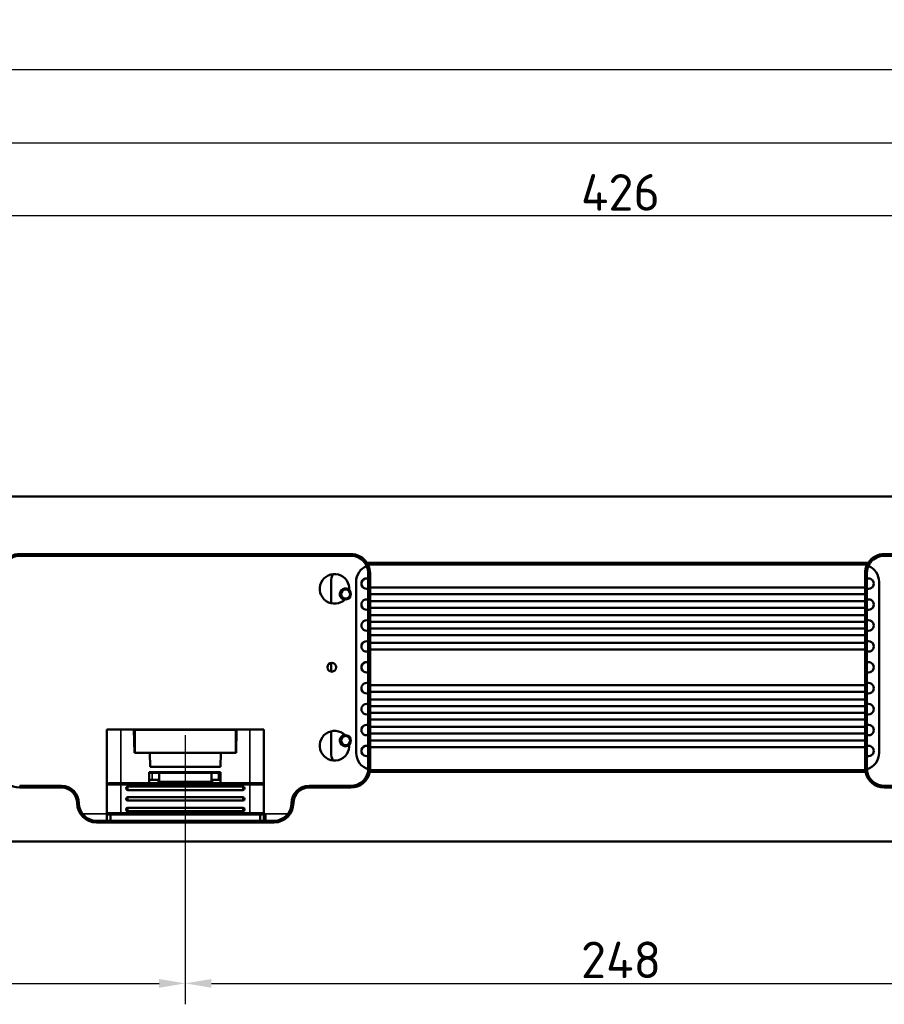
# Model space of a CAD drawing. Header units: millimetres. Extents: x 0 to 8058, y -283 to 1782.
# Tile 10 of 35: x 1307 to 1555, y 1191 to 1474. Entities that reach past the tile are written whole.
import ezdxf

# ---------------------------------------------------------------- set-up
doc = ezdxf.new("R2010")
doc.units = ezdxf.units.MM
doc.header["$LTSCALE"] = 3
for name, color, linetype, lineweight in [('Bemaßung (ISO)', 7, 'Continuous', 25), ('Sichtbar (ISO)', 7, 'Continuous', 50), ('Sichtbar schmal (ISO)', 7, 'Continuous', 35)]:
    doc.layers.add(name, color=color, linetype=linetype, lineweight=lineweight)
doc.styles.add('Notiztext (DIN)', font='isocpeur.ttf')
doc.dimstyles.new('Standard (DIN)', dxfattribs={"dimscale": 3, "dimtxt": 3.5, "dimasz": 2.5, "dimexe": 2, "dimexo": 0.5, "dimgap": 0.5, "dimtad": 1, "dimrnd": 1e-08, "dimtxsty": 'Notiztext (DIN)', "dimcen": 0.09, "dimdle": 10, "dimclrd": 256, "dimclre": 256, "dimclrt": 256, "dimadec": 0, "dimazin": 0, "dimtfac": 1, "dimtmove": 0, "dimatfit": 3, "dimfxl": 1, "dimtolj": 1, "dimtzin": 0, "dimlwd": -1, "dimlwe": -1, "dimarcsym": 0})

# ---------------------------------------------------------------- blocks, each defined once
blk = doc.blocks.new('*D18')
at = {"layer": 'Bemaßung (ISO)', "transparency": 16777216}
for p, q in [((1106.86, 1268.41), (1106.86, 1191.19)), ((1354.86, 1268.41), (1354.86, 1191.19)), ((1114.36, 1197.19), (1347.36, 1197.19))]:
    blk.add_line(p, q, dxfattribs=at)
for points in [[(1114.36, 1198.44), (1114.36, 1195.94), (1106.86, 1197.19)], [(1347.36, 1198.44), (1347.36, 1195.94), (1354.86, 1197.19)]]:
    blk.add_solid(points, dxfattribs=at)
at = {"layer": 'Defpoints', "color": 0, "transparency": 16777216}
for p in [(1106.86, 1269.91), (1354.86, 1269.91), (1354.86, 1197.19)]:
    blk.add_point(p, dxfattribs=at)
at = {"layer": 'Bemaßung (ISO)', "transparency": 16777216, "insert": (1220.36, 1209.19), "char_height": 10.5, "attachment_point": 1, "style": 'Notiztext (DIN)'}
blk.add_mtext('\\A1;248', dxfattribs=at)
blk = doc.blocks.new('*D19')
at = {"layer": 'Bemaßung (ISO)', "transparency": 16777216}
for p, q in [((1354.86, 1268.41), (1354.86, 1191.19)), ((1602.86, 1268.41), (1602.86, 1191.19)), ((1362.36, 1197.19), (1595.36, 1197.19))]:
    blk.add_line(p, q, dxfattribs=at)
for points in [[(1362.36, 1198.44), (1362.36, 1195.94), (1354.86, 1197.19)], [(1595.36, 1198.44), (1595.36, 1195.94), (1602.86, 1197.19)]]:
    blk.add_solid(points, dxfattribs=at)
at = {"layer": 'Defpoints', "color": 0, "transparency": 16777216}
for p in [(1354.86, 1269.91), (1602.86, 1269.91), (1602.86, 1197.19)]:
    blk.add_point(p, dxfattribs=at)
at = {"layer": 'Bemaßung (ISO)', "transparency": 16777216, "insert": (1468.36, 1209.19), "char_height": 10.5, "attachment_point": 1, "style": 'Notiztext (DIN)'}
blk.add_mtext('\\A1;248', dxfattribs=at)
blk = doc.blocks.new('*D29')
at = {"layer": 'Bemaßung (ISO)', "transparency": 16777216}
for p, q in [((233.51, 1326.56), (233.51, 1465.36)), ((1726.71, 1259.15), (1726.71, 1465.36)), ((241.01, 1459.36), (1719.21, 1459.36))]:
    blk.add_line(p, q, dxfattribs=at)
for points in [[(241.01, 1460.61), (241.01, 1458.11), (233.51, 1459.36)], [(1719.21, 1460.61), (1719.21, 1458.11), (1726.71, 1459.36)]]:
    blk.add_solid(points, dxfattribs=at)
at = {"layer": 'Defpoints', "color": 0, "transparency": 16777216}
for p in [(1726.71, 1459.36), (233.51, 1325.06), (1726.71, 1257.65)]:
    blk.add_point(p, dxfattribs=at)
at = {"layer": 'Bemaßung (ISO)', "transparency": 16777216, "insert": (961.44, 1473.46), "char_height": 10.5, "attachment_point": 1, "style": 'Notiztext (DIN)'}
blk.add_mtext('\\A1;1493,2', dxfattribs=at)
blk = doc.blocks.new('*D30')
at = {"layer": 'Bemaßung (ISO)', "transparency": 16777216}
for p, q in [((239.01, 1336.86), (239.01, 1444.36)), ((1726.71, 1336.86), (1726.71, 1444.36)), ((246.51, 1438.36), (1719.21, 1438.36))]:
    blk.add_line(p, q, dxfattribs=at)
for points in [[(246.51, 1439.61), (246.51, 1437.11), (239.01, 1438.36)], [(1719.21, 1439.61), (1719.21, 1437.11), (1726.71, 1438.36)]]:
    blk.add_solid(points, dxfattribs=at)
at = {"layer": 'Defpoints', "color": 0, "transparency": 16777216}
for p in [(1726.71, 1438.36), (239.01, 1335.36), (1726.71, 1335.36)]:
    blk.add_point(p, dxfattribs=at)
at = {"layer": 'Bemaßung (ISO)', "transparency": 16777216, "insert": (964.19, 1452.46), "char_height": 10.5, "attachment_point": 1, "style": 'Notiztext (DIN)'}
blk.add_mtext('\\A1;1487,7', dxfattribs=at)
blk = doc.blocks.new('*D32')
at = {"layer": 'Bemaßung (ISO)', "transparency": 16777216}
for p, q in [((1265.86, 1342.36), (1265.86, 1423.36)), ((1691.86, 1342.36), (1691.86, 1423.36)), ((1684.36, 1417.36), (1273.36, 1417.36))]:
    blk.add_line(p, q, dxfattribs=at)
for points in [[(1273.36, 1418.61), (1273.36, 1416.11), (1265.86, 1417.36)], [(1684.36, 1418.61), (1684.36, 1416.11), (1691.86, 1417.36)]]:
    blk.add_solid(points, dxfattribs=at)
at = {"layer": 'Defpoints', "color": 0, "transparency": 16777216}
for p in [(1265.86, 1417.36), (1265.86, 1340.86), (1691.86, 1340.86)]:
    blk.add_point(p, dxfattribs=at)
at = {"layer": 'Bemaßung (ISO)', "transparency": 16777216, "insert": (1468.33, 1429.36), "char_height": 10.5, "attachment_point": 1, "style": 'Notiztext (DIN)'}
blk.add_mtext('\\A1;426', dxfattribs=at)

msp = doc.modelspace()

# ---------------------------------------------------------------- linework, layer by layer
at = {"layer": 'Sichtbar (ISO)'}
for p, q in [((240.507, 1336.861), (1725.207, 1336.861)), ((1307.357, 1320.361), (1402.357, 1320.361)), ((1402.357, 1319.861), (1307.357, 1319.861)), ((1555.357, 1320.361), (1690.357, 1320.361)), ((1690.357, 1319.861), (1555.357, 1319.861)), ((1550.747, 1317.861), (1406.966, 1317.861)), ((1407.251, 1317.354), (1407.256, 1317.361)), ((1550.458, 1317.361), (1407.256, 1317.361)), ((1550.458, 1317.361), (1550.462, 1317.354)), ((1407.357, 1310.425), (1407.357, 1314.861)), ((1407.857, 1314.861), (1407.857, 1310.803)), ((1549.857, 1310.803), (1549.857, 1314.861)), ((1550.357, 1314.861), (1550.357, 1310.425)), ((1396.657, 1312.361), (1396.657, 1306.231)), ((1403.857, 1312.361), (1403.857, 1263.361)), ((1407.857, 1310.803), (1549.857, 1310.803)), ((1407.857, 1308.873), (1407.857, 1310.803)), ((1549.857, 1310.803), (1549.857, 1308.873)), ((1553.857, 1263.361), (1553.857, 1312.361)), ((1407.357, 1310.425), (1407.357, 1309.251)), ((1407.357, 1306.505), (1407.357, 1309.251)), ((1549.857, 1308.873), (1407.857, 1308.873)), ((1407.857, 1308.873), (1407.857, 1306.883)), ((1549.857, 1306.883), (1549.857, 1308.873)), ((1550.357, 1309.251), (1550.357, 1310.425)), ((1550.357, 1309.251), (1550.357, 1306.505)), ((1407.357, 1306.505), (1407.357, 1305.331)), ((1407.357, 1302.448), (1407.357, 1305.331)), ((1407.857, 1306.883), (1549.857, 1306.883)), ((1407.857, 1304.953), (1407.857, 1306.883)), ((1549.857, 1306.883), (1549.857, 1304.953)), ((1550.357, 1305.331), (1550.357, 1306.505)), ((1550.357, 1305.331), (1550.357, 1302.448)), ((1407.357, 1302.448), (1407.357, 1301.274)), ((1549.857, 1304.953), (1407.857, 1304.953)), ((1407.857, 1304.953), (1407.857, 1302.826)), ((1407.857, 1302.826), (1549.857, 1302.826)), ((1407.857, 1300.896), (1407.857, 1302.826)), ((1549.857, 1302.826), (1549.857, 1304.953)), ((1549.857, 1302.826), (1549.857, 1300.896)), ((1550.357, 1301.274), (1550.357, 1302.448)), ((1407.357, 1298.629), (1407.357, 1301.274)), ((1549.857, 1300.896), (1407.857, 1300.896)), ((1407.857, 1300.896), (1407.857, 1299.007)), ((1549.857, 1299.007), (1549.857, 1300.896)), ((1550.357, 1301.274), (1550.357, 1298.629)), ((1407.357, 1298.629), (1407.357, 1297.455)), ((1407.357, 1294.547), (1407.357, 1297.455)), ((1407.857, 1299.007), (1549.857, 1299.007)), ((1407.857, 1297.077), (1407.857, 1299.007)), ((1549.857, 1297.077), (1407.857, 1297.077)), ((1407.857, 1297.077), (1407.857, 1294.925)), ((1549.857, 1299.007), (1549.857, 1297.077)), ((1549.857, 1294.925), (1549.857, 1297.077)), ((1550.357, 1297.455), (1550.357, 1298.629)), ((1550.357, 1297.455), (1550.357, 1294.547)), ((1407.357, 1294.547), (1407.357, 1293.373)), ((1407.857, 1294.925), (1549.857, 1294.925)), ((1407.857, 1292.995), (1407.857, 1294.925)), ((1549.857, 1294.925), (1549.857, 1292.995)), ((1550.357, 1293.373), (1550.357, 1294.547)), ((1407.357, 1282.349), (1407.357, 1293.373)), ((1549.857, 1292.995), (1407.857, 1292.995)), ((1407.857, 1292.995), (1407.857, 1282.727)), ((1549.857, 1282.727), (1549.857, 1292.995)), ((1550.357, 1293.373), (1550.357, 1282.349)), ((1396.657, 1289.095), (1396.657, 1286.627)), ((1407.857, 1282.727), (1549.857, 1282.727)), ((1407.857, 1280.797), (1407.857, 1282.727)), ((1549.857, 1282.727), (1549.857, 1280.797)), ((1407.357, 1282.349), (1407.357, 1281.176)), ((1407.357, 1278.268), (1407.357, 1281.176)), ((1549.857, 1280.797), (1407.857, 1280.797)), ((1407.857, 1280.797), (1407.857, 1278.646)), ((1549.857, 1278.646), (1549.857, 1280.797)), ((1550.357, 1281.176), (1550.357, 1282.349)), ((1550.357, 1281.176), (1550.357, 1278.268)), ((1407.357, 1278.268), (1407.357, 1277.094)), ((1407.357, 1274.448), (1407.357, 1277.094)), ((1407.857, 1278.646), (1549.857, 1278.646)), ((1407.857, 1276.716), (1407.857, 1278.646)), ((1549.857, 1278.646), (1549.857, 1276.716)), ((1550.357, 1277.094), (1550.357, 1278.268)), ((1550.357, 1277.094), (1550.357, 1274.448)), ((1407.357, 1274.448), (1407.357, 1273.274)), ((1549.857, 1276.716), (1407.857, 1276.716)), ((1407.857, 1276.716), (1407.857, 1274.826)), ((1407.857, 1274.826), (1549.857, 1274.826)), ((1407.857, 1272.896), (1407.857, 1274.826)), ((1549.857, 1274.826), (1549.857, 1276.716)), ((1549.857, 1274.826), (1549.857, 1272.896)), ((1550.357, 1273.274), (1550.357, 1274.448)), ((1407.357, 1270.392), (1407.357, 1273.274)), ((1549.857, 1272.896), (1407.857, 1272.896)), ((1407.857, 1272.896), (1407.857, 1270.77)), ((1549.857, 1270.77), (1549.857, 1272.896)), ((1550.357, 1273.274), (1550.357, 1270.392)), ((1332.357, 1270.011), (1336.357, 1270.011)), ((1332.357, 1270.011), (1332.357, 1254.111)), ((1336.357, 1270.011), (1340.14, 1270.011)), ((1369.574, 1270.011), (1340.14, 1270.011)), ((1340.257, 1263.311), (1340.14, 1270.011)), ((1340.141, 1269.911), (1340.357, 1269.911)), ((1340.357, 1269.911), (1369.357, 1269.911)), ((1340.357, 1263.311), (1340.357, 1269.911)), ((1369.572, 1269.911), (1369.357, 1269.911)), ((1369.357, 1263.311), (1369.357, 1269.911)), ((1369.457, 1263.311), (1369.574, 1270.011)), ((1369.574, 1270.011), (1373.357, 1270.011)), ((1377.357, 1270.011), (1373.357, 1270.011)), ((1377.357, 1270.011), (1377.357, 1254.111)), ((1396.657, 1269.492), (1396.657, 1263.361)), ((1407.357, 1270.392), (1407.357, 1269.218)), ((1407.357, 1266.472), (1407.357, 1269.218)), ((1407.857, 1270.77), (1549.857, 1270.77)), ((1407.857, 1268.84), (1407.857, 1270.77)), ((1549.857, 1268.84), (1407.857, 1268.84)), ((1407.857, 1268.84), (1407.857, 1266.85)), ((1549.857, 1270.77), (1549.857, 1268.84)), ((1549.857, 1266.85), (1549.857, 1268.84)), ((1550.357, 1269.218), (1550.357, 1270.392)), ((1550.357, 1269.218), (1550.357, 1266.472)), ((1407.357, 1266.472), (1407.357, 1265.298)), ((1407.857, 1266.85), (1549.857, 1266.85)), ((1407.857, 1264.92), (1407.857, 1266.85)), ((1549.857, 1266.85), (1549.857, 1264.92)), ((1550.357, 1265.298), (1550.357, 1266.472)), ((1340.257, 1263.311), (1344.687, 1263.311)), ((1340.357, 1263.311), (1369.357, 1263.311)), ((1344.687, 1263.311), (1344.757, 1259.311)), ((1364.957, 1259.311), (1365.026, 1263.311)), ((1365.026, 1263.311), (1369.457, 1263.311)), ((1407.357, 1258.861), (1407.357, 1265.298)), ((1549.857, 1264.92), (1407.857, 1264.92)), ((1407.857, 1264.92), (1407.857, 1258.861)), ((1549.857, 1258.861), (1549.857, 1264.92)), ((1550.357, 1265.298), (1550.357, 1258.861)), ((1364.957, 1257.811), (1344.507, 1257.811)), ((1344.507, 1257.811), (1344.507, 1254.611)), ((1344.507, 1257.611), (1345.357, 1257.611)), ((1344.757, 1257.811), (1344.746, 1257.611)), ((1344.757, 1259.311), (1364.957, 1259.311)), ((1345.357, 1257.611), (1347.357, 1257.611)), ((1347.357, 1257.611), (1362.357, 1257.611)), ((1347.357, 1257.611), (1347.357, 1255.611)), ((1362.357, 1257.611), (1364.357, 1257.611)), ((1362.357, 1255.611), (1362.357, 1257.611)), ((1364.357, 1257.611), (1364.957, 1257.611)), ((1364.957, 1257.811), (1364.957, 1254.611)), ((1407.151, 1258.661), (1407.353, 1258.661)), ((1407.765, 1257.861), (1549.948, 1257.861)), ((1407.833, 1258.353), (1407.841, 1258.361)), ((1407.841, 1258.361), (1549.873, 1258.361)), ((1549.873, 1258.361), (1549.88, 1258.353)), ((1550.361, 1258.661), (1550.563, 1258.661)), ((1336.357, 1254.611), (1332.857, 1254.611)), ((1336.357, 1254.611), (1373.357, 1254.611)), ((1345.357, 1255.611), (1344.507, 1255.611)), ((1347.357, 1255.611), (1345.357, 1255.611)), ((1364.357, 1255.611), (1362.357, 1255.611)), ((1364.957, 1255.611), (1364.357, 1255.611)), ((1376.857, 1254.611), (1373.357, 1254.611)), ((1307.357, 1253.861), (1319.357, 1253.861)), ((1319.357, 1253.361), (1307.357, 1253.361)), ((1332.357, 1246.111), (1332.357, 1254.111)), ((1371.357, 1253.66), (1338.357, 1253.66)), ((1338.357, 1252.66), (1371.357, 1252.66)), ((1377.357, 1254.111), (1377.357, 1246.111)), ((1390.357, 1253.861), (1402.357, 1253.861)), ((1402.357, 1253.361), (1390.357, 1253.361)), ((1555.357, 1253.861), (1567.357, 1253.861)), ((1567.357, 1253.361), (1555.357, 1253.361)), ((1371.357, 1250.61), (1338.357, 1250.61)), ((1338.357, 1249.61), (1371.357, 1249.61)), ((1332.357, 1243.861), (1332.357, 1246.111)), ((1371.357, 1247.56), (1338.357, 1247.56)), ((1338.357, 1246.56), (1371.357, 1246.56)), ((1377.357, 1246.111), (1377.357, 1243.861)), ((1329.357, 1243.861), (1380.357, 1243.861)), ((1380.357, 1243.361), (1329.357, 1243.361)), ((1332.857, 1245.611), (1336.357, 1245.611)), ((1333.357, 1245.611), (1333.357, 1243.861)), ((1373.357, 1245.611), (1336.357, 1245.611)), ((1373.357, 1245.611), (1376.857, 1245.611)), ((1376.357, 1243.861), (1376.357, 1245.611)), ((1377.857, 1245.561), (1377.357, 1245.561)), ((1377.857, 1243.861), (1377.857, 1245.561)), ((1725.207, 1237.861), (240.507, 1237.861))]:
    msp.add_line(p, q, dxfattribs=at)
for centre, radius in [((1400.857, 1308.861), 1.5), ((1400.857, 1308.861), 1.3), ((1396.857, 1287.861), 1.25), ((1400.857, 1266.861), 1.5), ((1400.857, 1266.861), 1.3)]:
    msp.add_circle(centre, radius, dxfattribs=at)
for centre, radius, start, end in [((1307.357, 1314.861), 5.5, 90, 146.94427), ((1307.357, 1314.861), 5, 90, 141.69595), ((1402.357, 1314.861), 5.5, 33.05573, 90), ((1402.357, 1314.861), 5, 38.30405, 90), ((1555.357, 1314.861), 5.5, 90, 146.94427), ((1555.357, 1314.861), 5, 90, 141.69595), ((1408.857, 1312.361), 5, 113.10292, 180), ((1402.357, 1314.861), 5, 0, 32.20448), ((1402.357, 1314.861), 5.5, 0, 27.03569), ((1555.357, 1314.861), 5.5, 152.96431, 180), ((1555.357, 1314.861), 5, 147.79552, 180), ((1548.857, 1312.361), 5, 0, 66.89708), ((1397.657, 1310.361), 4.25, 354.46765, 315.30268), ((1401.357, 1312.361), 4.7, 151.71276, 180), ((1406.857, 1311.861), 1.5, 70.52878, 289.47122), ((1550.857, 1311.861), 1.5, 250.52878, 109.47122), ((1400.857, 1308.861), 1.65, 50.7405, 259.02983), ((1406.857, 1305.861), 1.5, 70.52878, 289.47122), ((1550.857, 1305.861), 1.5, 250.52878, 109.47122), ((1406.857, 1299.861), 1.5, 70.52878, 289.47122), ((1550.857, 1299.861), 1.5, 250.52878, 109.47122), ((1406.857, 1293.861), 1.5, 70.52878, 289.47122), ((1550.857, 1293.861), 1.5, 250.52878, 109.47122), ((1406.857, 1287.861), 1.5, 70.52878, 289.47122), ((1550.857, 1287.861), 1.5, 250.52878, 109.47122), ((1406.857, 1281.861), 1.5, 70.52878, 289.47122), ((1550.857, 1281.861), 1.5, 250.52878, 109.47122), ((1406.857, 1275.861), 1.5, 70.52878, 289.47122), ((1550.857, 1275.861), 1.5, 250.52878, 109.47122), ((1406.857, 1269.861), 1.5, 70.52878, 289.47122), ((1550.857, 1269.861), 1.5, 250.52878, 109.47122), ((1397.657, 1265.361), 4.25, 44.69732, 5.53235), ((1400.857, 1266.861), 1.65, 100.97017, 309.2595), ((1401.357, 1263.361), 4.7, 180, 208.28724), ((1408.857, 1263.361), 5, 180, 252.4564), ((1406.857, 1263.861), 1.5, 70.52878, 289.47122), ((1550.857, 1263.861), 1.5, 250.52878, 109.47122), ((1548.857, 1263.361), 5, 287.5436, 0), ((1307.357, 1258.861), 5.5, 190.47568, 270), ((1402.357, 1258.861), 5.5, 270, 349.52432), ((1402.357, 1258.861), 5, 270, 346.61104), ((1402.357, 1258.861), 5, 351.86123, 0), ((1402.357, 1258.861), 5.5, 354.6951, 0), ((1555.357, 1258.861), 5.5, 180, 185.3049), ((1555.357, 1258.861), 5.5, 190.47568, 270), ((1555.357, 1258.861), 5, 180, 188.13877), ((1555.357, 1258.861), 5, 193.38896, 270), ((1332.857, 1254.111), 0.5, 90, 180), ((1346.357, 1255.611), 1, 270, 330), ((1363.357, 1255.611), 1, 210, 270), ((1376.857, 1254.111), 0.5, 0, 90), ((1319.357, 1248.861), 5, 0, 90), ((1319.357, 1248.861), 4.5, 0, 90), ((1338.357, 1253.16), 0.5, 90, 270), ((1371.357, 1253.16), 0.5, 270, 90), ((1390.357, 1248.861), 5, 90, 180), ((1390.357, 1248.861), 4.5, 90, 180), ((1329.357, 1248.861), 5.5, 180, 270), ((1329.357, 1248.861), 5, 180, 270), ((1338.357, 1250.11), 0.5, 90, 270), ((1371.357, 1250.11), 0.5, 270, 90), ((1380.357, 1248.861), 5.5, 270, 0), ((1380.357, 1248.861), 5, 270, 0), ((1332.857, 1246.111), 0.5, 180, 270), ((1338.357, 1247.06), 0.5, 90, 270), ((1371.357, 1247.06), 0.5, 270, 90), ((1376.857, 1246.111), 0.5, 270, 0)]:
    msp.add_arc(centre, radius, start, end, dxfattribs=at)
for centre, major_axis, start_param, end_param in [((1403.371, 1315.592), (2.532, -3.515), 1.4990278, 1.6219368), ((1554.343, 1315.592), (2.532, 3.515), 1.5196559, 1.6425648)]:
    msp.add_ellipse(centre, major_axis=major_axis, ratio=0.8658307, start_param=start_param, end_param=end_param, dxfattribs=at)
for points, knots in [([(1406.938, 1317.81), (1406.826, 1317.834), (1406.714, 1317.859), (1406.494, 1317.909), (1406.388, 1317.935), (1406.28, 1317.961)], [-0.081014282, -0.081014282, -0.081014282, -0.081014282, -0.038980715, -0.038980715, 0, 0, 0, 0]), ([(1406.938, 1317.81), (1406.994, 1317.736), (1407.048, 1317.662), (1407.152, 1317.51), (1407.203, 1317.432), (1407.251, 1317.354)], [-0.071637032, -0.071637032, -0.071637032, -0.071637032, -0.036247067, -0.036247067, -0.000001, -0.000001, -0.000001, -0.000001]), ([(1550.775, 1317.81), (1550.719, 1317.736), (1550.666, 1317.662), (1550.561, 1317.51), (1550.511, 1317.432), (1550.462, 1317.354)], [0.000001, 0.000001, 0.000001, 0.000001, 0.03539017, 0.03539017, 0.071635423, 0.071635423, 0.071635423, 0.071635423]), ([(1551.433, 1317.961), (1551.325, 1317.935), (1551.219, 1317.909), (1551, 1317.859), (1550.887, 1317.834), (1550.775, 1317.81)], [-0.08100972, -0.08100972, -0.08100972, -0.08100972, -0.042031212, -0.042031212, 0, 0, 0, 0]), ([(1407.221, 1257.704), (1407.239, 1257.778), (1407.255, 1257.853), (1407.283, 1258.003), (1407.296, 1258.078), (1407.306, 1258.154)], [0, 0, 0, 0, 0.033909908, 0.033909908, 0.067820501, 0.067820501, 0.067820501, 0.067820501]), ([(1407.833, 1258.353), (1407.739, 1258.32), (1407.644, 1258.285), (1407.469, 1258.218), (1407.388, 1258.187), (1407.306, 1258.154)], [0.000001, 0.000001, 0.000001, 0.000001, 0.040482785, 0.040482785, 0.075284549, 0.075284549, 0.075284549, 0.075284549]), ([(1407.841, 1258.361), (1407.828, 1258.282), (1407.813, 1258.203), (1407.78, 1258.046), (1407.762, 1257.967), (1407.742, 1257.889)], [-0.067588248, -0.067588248, -0.067588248, -0.067588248, -0.033794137, -0.033794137, 0, 0, 0, 0]), ([(1549.971, 1257.889), (1549.951, 1257.967), (1549.933, 1258.046), (1549.9, 1258.203), (1549.886, 1258.282), (1549.873, 1258.361)], [-0.067588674, -0.067588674, -0.067588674, -0.067588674, -0.033794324, -0.033794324, 0, 0, 0, 0]), ([(1550.407, 1258.154), (1550.326, 1258.187), (1550.244, 1258.218), (1550.069, 1258.285), (1549.974, 1258.32), (1549.88, 1258.353)], [0, 0, 0, 0, 0.03479874, 0.03479874, 0.075276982, 0.075276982, 0.075276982, 0.075276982]), ([(1550.407, 1258.154), (1550.418, 1258.078), (1550.43, 1258.003), (1550.459, 1257.853), (1550.475, 1257.778), (1550.493, 1257.704)], [0.000000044, 0.000000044, 0.000000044, 0.000000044, 0.033916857, 0.033916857, 0.067832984, 0.067832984, 0.067832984, 0.067832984]), ([(1347.223, 1255.111), (1347.245, 1255.15), (1347.265, 1255.191), (1347.332, 1255.355), (1347.357, 1255.488), (1347.357, 1255.611)], [-0.208292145, -0.208292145, -0.208292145, -0.208292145, -0.195553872, -0.195553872, -0.157830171, -0.157830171, -0.157830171, -0.157830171]), ([(1362.357, 1255.611), (1362.357, 1255.488), (1362.381, 1255.355), (1362.448, 1255.191), (1362.468, 1255.15), (1362.491, 1255.111)], [-0.151344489, -0.151344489, -0.151344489, -0.151344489, -0.113620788, -0.113620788, -0.100882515, -0.100882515, -0.100882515, -0.100882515])]:
    msp.add_open_spline(points, degree=3, knots=knots, dxfattribs=at)
for points, degree in [([(1407.251, 1317.354), (1407.021, 1317.409), (1406.8, 1317.467), (1406.587, 1317.526)], 3), ([(1406.966, 1317.861), (1406.957, 1317.844), (1406.948, 1317.827), (1406.938, 1317.81)], 3), ([(1551.126, 1317.526), (1550.913, 1317.467), (1550.692, 1317.409), (1550.462, 1317.354)], 3), ([(1550.775, 1317.81), (1550.766, 1317.827), (1550.756, 1317.844), (1550.747, 1317.861)], 3), ([(1407.857, 1310.803), (1407.546, 1310.614), (1407.357, 1310.425)], 2), ([(1550.357, 1310.425), (1550.168, 1310.614), (1549.857, 1310.803)], 2), ([(1407.857, 1308.873), (1407.546, 1309.062), (1407.357, 1309.251)], 2), ([(1550.357, 1309.251), (1550.168, 1309.062), (1549.857, 1308.873)], 2), ([(1407.857, 1306.883), (1407.546, 1306.694), (1407.357, 1306.505)], 2), ([(1407.857, 1304.953), (1407.546, 1305.142), (1407.357, 1305.331)], 2), ([(1550.357, 1306.505), (1550.168, 1306.694), (1549.857, 1306.883)], 2), ([(1550.357, 1305.331), (1550.168, 1305.142), (1549.857, 1304.953)], 2), ([(1407.857, 1302.826), (1407.546, 1302.637), (1407.357, 1302.448)], 2), ([(1550.357, 1302.448), (1550.168, 1302.637), (1549.857, 1302.826)], 2), ([(1407.857, 1300.896), (1407.546, 1301.085), (1407.357, 1301.274)], 2), ([(1550.357, 1301.274), (1550.168, 1301.085), (1549.857, 1300.896)], 2), ([(1407.857, 1299.007), (1407.546, 1298.818), (1407.357, 1298.629)], 2), ([(1407.857, 1297.077), (1407.546, 1297.266), (1407.357, 1297.455)], 2), ([(1550.357, 1298.629), (1550.168, 1298.818), (1549.857, 1299.007)], 2), ([(1550.357, 1297.455), (1550.168, 1297.266), (1549.857, 1297.077)], 2), ([(1407.857, 1294.925), (1407.546, 1294.736), (1407.357, 1294.547)], 2), ([(1550.357, 1294.547), (1550.168, 1294.736), (1549.857, 1294.925)], 2), ([(1407.857, 1292.995), (1407.546, 1293.184), (1407.357, 1293.373)], 2), ([(1550.357, 1293.373), (1550.168, 1293.184), (1549.857, 1292.995)], 2), ([(1407.857, 1282.727), (1407.546, 1282.538), (1407.357, 1282.349)], 2), ([(1550.357, 1282.349), (1550.168, 1282.538), (1549.857, 1282.727)], 2), ([(1407.857, 1280.797), (1407.546, 1280.986), (1407.357, 1281.176)], 2), ([(1550.357, 1281.176), (1550.168, 1280.986), (1549.857, 1280.797)], 2), ([(1407.857, 1278.646), (1407.546, 1278.457), (1407.357, 1278.268)], 2), ([(1407.857, 1276.716), (1407.546, 1276.905), (1407.357, 1277.094)], 2), ([(1550.357, 1278.268), (1550.168, 1278.457), (1549.857, 1278.646)], 2), ([(1550.357, 1277.094), (1550.168, 1276.905), (1549.857, 1276.716)], 2), ([(1407.857, 1274.826), (1407.546, 1274.637), (1407.357, 1274.448)], 2), ([(1550.357, 1274.448), (1550.168, 1274.637), (1549.857, 1274.826)], 2), ([(1407.857, 1272.896), (1407.546, 1273.085), (1407.357, 1273.274)], 2), ([(1550.357, 1273.274), (1550.168, 1273.085), (1549.857, 1272.896)], 2), ([(1407.857, 1270.77), (1407.546, 1270.581), (1407.357, 1270.392)], 2), ([(1407.857, 1268.84), (1407.546, 1269.029), (1407.357, 1269.218)], 2), ([(1550.357, 1270.392), (1550.168, 1270.581), (1549.857, 1270.77)], 2), ([(1550.357, 1269.218), (1550.168, 1269.029), (1549.857, 1268.84)], 2), ([(1407.857, 1266.85), (1407.546, 1266.661), (1407.357, 1266.472)], 2), ([(1550.357, 1266.472), (1550.168, 1266.661), (1549.857, 1266.85)], 2), ([(1407.857, 1264.92), (1407.546, 1265.109), (1407.357, 1265.298)], 2), ([(1550.357, 1265.298), (1550.168, 1265.109), (1549.857, 1264.92)], 2), ([(1407.742, 1257.889), (1407.559, 1257.828), (1407.386, 1257.766), (1407.221, 1257.704)], 3), ([(1407.742, 1257.889), (1407.75, 1257.88), (1407.757, 1257.87), (1407.765, 1257.861)], 3), ([(1549.948, 1257.861), (1549.956, 1257.87), (1549.963, 1257.88), (1549.971, 1257.889)], 3), ([(1550.493, 1257.704), (1550.328, 1257.766), (1550.154, 1257.828), (1549.971, 1257.889)], 3)]:
    msp.add_open_spline(points, degree=degree, dxfattribs=at)
at = {"layer": 'Sichtbar schmal (ISO)'}
for p, q in [((1307.357, 1320.361), (1307.357, 1319.861)), ((1402.357, 1320.361), (1402.357, 1319.861)), ((1555.357, 1319.861), (1555.357, 1320.361)), ((1407.857, 1314.861), (1407.357, 1314.861)), ((1550.357, 1314.861), (1549.857, 1314.861)), ((1336.357, 1254.611), (1336.357, 1270.011)), ((1373.357, 1254.611), (1373.357, 1270.011)), ((1345.357, 1255.611), (1345.357, 1257.611)), ((1346.754, 1257.811), (1346.743, 1257.611)), ((1362.97, 1257.611), (1362.959, 1257.811)), ((1364.357, 1257.611), (1364.357, 1255.611)), ((1407.857, 1258.861), (1407.357, 1258.861)), ((1550.357, 1258.861), (1549.857, 1258.861)), ((1336.357, 1254.611), (1336.357, 1254.111)), ((1362.491, 1255.111), (1347.223, 1255.111)), ((1373.357, 1254.611), (1373.357, 1254.111)), ((1307.357, 1253.861), (1307.357, 1253.361)), ((1319.357, 1253.361), (1319.357, 1253.861)), ((1332.357, 1254.111), (1336.357, 1254.111)), ((1373.357, 1254.111), (1336.357, 1254.111)), ((1336.357, 1254.111), (1336.357, 1246.111)), ((1338.357, 1252.66), (1338.357, 1253.66)), ((1371.357, 1253.66), (1371.357, 1252.66)), ((1373.357, 1246.111), (1373.357, 1254.111)), ((1373.357, 1254.111), (1377.357, 1254.111)), ((1390.357, 1253.861), (1390.357, 1253.361)), ((1402.357, 1253.861), (1402.357, 1253.361)), ((1555.357, 1253.361), (1555.357, 1253.861)), ((1324.357, 1248.861), (1323.857, 1248.861)), ((1338.357, 1249.61), (1338.357, 1250.61)), ((1371.357, 1250.61), (1371.357, 1249.61)), ((1385.357, 1248.861), (1385.857, 1248.861)), ((1325.357, 1245.861), (1332.357, 1245.861)), ((1336.357, 1246.111), (1332.357, 1246.111)), ((1336.357, 1246.111), (1373.357, 1246.111)), ((1336.357, 1246.111), (1336.357, 1245.611)), ((1338.357, 1246.56), (1338.357, 1247.56)), ((1371.357, 1247.56), (1371.357, 1246.56)), ((1377.357, 1246.111), (1373.357, 1246.111)), ((1373.357, 1246.111), (1373.357, 1245.611)), ((1377.357, 1245.861), (1384.357, 1245.861)), ((1329.357, 1243.861), (1329.357, 1243.361)), ((1380.357, 1243.861), (1380.357, 1243.361))]:
    msp.add_line(p, q, dxfattribs=at)

# ---------------------------------------------------------------- dimensions: what is measured, and where the dimension line sits
at = {"layer": 'Bemaßung (ISO)'}
for base, p1, p2, picture, middle in [((1726.707, 1459.361), (233.507, 1325.063), (1726.707, 1257.654), '*D29', (980.077, 1459.361)), ((1265.857, 1417.361), (1691.857, 1340.861), (1265.857, 1340.861), '*D32', (1478.827, 1417.361)), ((1354.857, 1197.185), (1106.857, 1269.911), (1354.857, 1269.911), '*D18', (1230.857, 1197.185)), ((1602.857, 1197.185), (1354.857, 1269.911), (1602.857, 1269.911), '*D19', (1478.857, 1197.185))]:
    dim = msp.add_linear_dim(base=base, p1=p1, p2=p2, angle=180, dimstyle='Standard (DIN)', override={"dimgap": 0.5, "dimdec": 2, "dimtol": 0, "dimlim": 0, "dimtp": 0, "dimtm": 0, "dimtdec": 2, "dimtofl": 0, "dimatfit": 1}, dxfattribs=at)
    dim.commit()
    dim.dimension.update_dxf_attribs({"geometry": picture, "text_midpoint": middle, "dimtype": 160})
dim = msp.add_linear_dim(base=(1726.707, 1438.361), p1=(239.007, 1335.361), p2=(1726.707, 1335.361), dimstyle='Standard (DIN)', override={"dimgap": 0.5, "dimdec": 2, "dimtol": 0, "dimlim": 0, "dimtp": 0, "dimtm": 0, "dimtdec": 2, "dimtofl": 0, "dimatfit": 1}, dxfattribs=at)
dim.commit()
dim.dimension.update_dxf_attribs({"geometry": '*D30', "text_midpoint": (982.827, 1438.361), "dimtype": 160})

doc.saveas('drawing.dxf')
